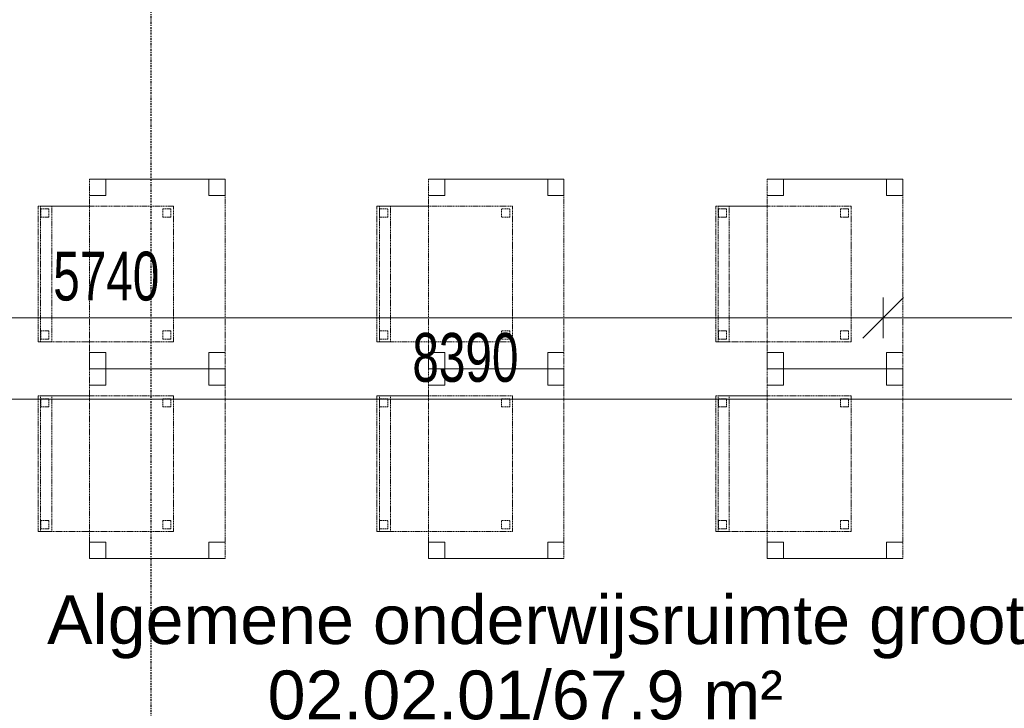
# Model space of a CAD drawing. Header units: millimetres. Extents: x -80560 to 110805, y -11020 to 52719.
# Tile 13 of 182: x 39809 to 43442, y 13997 to 16538. Entities that reach past the tile are written whole.
import ezdxf

# ---------------------------------------------------------------- set-up
doc = ezdxf.new("R2010")
doc.units = ezdxf.units.MM
doc.linetypes.add('CENTER2', pattern=[20, 8, -4, 4, -4])
doc.linetypes.add('DASHED2', pattern=[6, 4, -2])
for name, color, linetype, lineweight in [('A-ANNO-DIMS', 211, 'Continuous', 9), ('A-ANNO-DIMS-100', 211, 'Continuous', 9), ('A-AREA-IDEN', 2, 'Continuous', 9), ('I-FURN', 30, 'Continuous', 18), ('S-GRID', 1, 'Continuous', 9)]:
    doc.layers.add(name, color=color, linetype=linetype, lineweight=lineweight)
doc.styles.add('Arial', font='arial.ttf', dxfattribs={"height": 180})
doc.styles.add('Arial_6', font='arial.ttf', dxfattribs={"width": 0.7, "height": 180})
doc.dimstyles.new('n3o_1_8', dxfattribs={"dimscale": 304.8, "dimtxt": 183.646692, "dimasz": 0.492126, "dimexe": 0.246063, "dimexo": 0.0625, "dimgap": 0.032808, "dimtad": 1, "dimdec": 0, "dimdsep": 46, "dimtxsty": 'Arial_6', "dimblk1": 'OBLIQUE', "dimblk2": 'OBLIQUE', "dimsah": 1, "dimcen": 0.09, "dimdle": 0.246063, "dimazin": 0, "dimtfac": 1, "dimtdec": 4, "dimtix": 1, "dimtmove": 0, "dimatfit": 3, "dimfxl": 0.246063, "dimfxlon": 1, "dimtvp": 1, "dimtolj": 1, "dimtzin": 0, "dimarcsym": 2})
doc.dimstyles.new('n3o_1_8_3', dxfattribs={"dimscale": 304.8, "dimtxt": 183.646692, "dimasz": 0.492126, "dimexe": 0.246063, "dimexo": 0.0625, "dimgap": 0.032808, "dimtad": 1, "dimdec": 0, "dimdsep": 46, "dimtxsty": 'Arial_6', "dimblk1": 'OBLIQUE', "dimblk2": 'OBLIQUE', "dimsah": 1, "dimcen": 0.09, "dimdle": 0.246063, "dimazin": 0, "dimtfac": 1, "dimtdec": 4, "dimtix": 1, "dimtmove": 0, "dimatfit": 3, "dimfxl": 0.246063, "dimfxlon": 1, "dimtvp": 1, "dimtolj": 1, "dimtzin": 0, "dimarcsym": 2})

# ---------------------------------------------------------------- blocks, each defined once
blk = doc.blocks.new('82_tafel1 - tafel 500x700 2-30664860-DO_02 tweede verdieping')
at = {"layer": 'I-FURN', "linetype": 'DASHED2'}
for p, q in [((-350, -250), (-350, 250)), ((-350, 250), (350, 250)), ((350, 250), (-350, 250)), ((-350, 250), (-350, -250)), ((-350, 250), (-350, 190)), ((-290, 250), (-350, 250)), ((-290, 190), (-290, 250)), ((-290, 250), (290, 250)), ((-290, 250), (-290, 190)), ((290, 250), (290, 190)), ((290, 190), (290, 250)), ((350, 250), (290, 250)), ((350, 250), (350, -250)), ((350, -250), (350, 250)), ((350, 190), (350, 250)), ((-350, -190), (-350, 190)), ((-350, 190), (-290, 190)), ((-290, 190), (-350, 190)), ((290, 190), (350, 190)), ((350, 190), (290, 190)), ((350, 190), (350, -190)), ((-290, -190), (-350, -190)), ((-350, -190), (-290, -190)), ((-350, -190), (-350, -250)), ((-290, -250), (-290, -190)), ((-290, -190), (-290, -250)), ((350, -190), (290, -190)), ((290, -190), (290, -250)), ((290, -250), (290, -190)), ((290, -190), (350, -190)), ((350, -250), (350, -190)), ((350, -250), (-350, -250)), ((-350, -250), (350, -250)), ((-350, -250), (-290, -250)), ((290, -250), (-290, -250)), ((290, -250), (350, -250))]:
    blk.add_line(p, q, dxfattribs=at)
blk = doc.blocks.new('82_zitmeubel - stoel 500x500-V226-DO_02 tweede verdieping')
at = {"layer": 'I-FURN', "linetype": 'DASHED2'}
for p, q in [((-192.1, 263), (-192.1, 73)), ((-192.1, 254.1), (-192.1, 263)), ((307.9, 263), (-192.1, 263)), ((307.9, 263), (-192.1, 263)), ((307.9, 73), (307.9, 263)), ((307.9, 263), (307.9, 254.1)), ((-192.1, 213), (-192.1, 254.1)), ((-192.1, 254.1), (307.9, 254.1)), ((-182.1, 252), (-182.1, 224)), ((-182.1, 224), (-182.1, 252)), ((-153.1, 253), (-181.1, 253)), ((-181.1, 253), (-153.1, 253)), ((-181.1, 223), (-153.1, 223)), ((-153.1, 223), (-181.1, 223)), ((-152.1, 224), (-152.1, 252)), ((-152.1, 252), (-152.1, 224)), ((267.9, 252), (267.9, 224)), ((267.9, 224), (267.9, 252)), ((296.9, 253), (268.9, 253)), ((268.9, 253), (296.9, 253)), ((268.9, 223), (296.9, 223)), ((296.9, 223), (268.9, 223)), ((297.9, 224), (297.9, 252)), ((297.9, 252), (297.9, 224)), ((307.9, 254.1), (307.9, 213)), ((-192.1, 73), (-192.1, 213)), ((-192.1, 213), (307.9, 213)), ((307.9, 213), (307.9, 73)), ((-192.1, 73), (-192.1, -237)), ((-192.1, -237), (-192.1, 73)), ((307.9, -237), (307.9, 73)), ((307.9, 73), (307.9, -237)), ((-182.1, -198), (-182.1, -226)), ((-182.1, -226), (-182.1, -198)), ((-153.1, -197), (-181.1, -197)), ((-181.1, -197), (-153.1, -197)), ((-152.1, -226), (-152.1, -198)), ((-152.1, -198), (-152.1, -226)), ((267.9, -198), (267.9, -226)), ((267.9, -226), (267.9, -198)), ((296.9, -197), (268.9, -197)), ((268.9, -197), (296.9, -197)), ((297.9, -226), (297.9, -198)), ((297.9, -198), (297.9, -226)), ((307.9, -237), (-192.1, -237)), ((307.9, -237), (-192.1, -237)), ((-181.1, -227), (-153.1, -227)), ((-153.1, -227), (-181.1, -227)), ((268.9, -227), (296.9, -227)), ((296.9, -227), (268.9, -227))]:
    blk.add_line(p, q, dxfattribs=at)
for centre, start, end in [((-181.1, 252), 90, 180), ((-181.1, 252), 90, 180), ((-181.1, 224), 180, 270), ((-181.1, 224), 180, 270), ((-153.1, 252), 0, 90), ((-153.1, 252), 0, 90), ((-153.1, 224), 270, 0), ((-153.1, 224), 270, 0), ((268.9, 252), 90, 180), ((268.9, 252), 135, 180), ((268.9, 224), 180, 270), ((268.9, 224), 180, 270), ((268.9, 252), 90, 135), ((296.9, 252), 0, 90), ((296.9, 252), 0, 90), ((296.9, 224), 270, 0), ((296.9, 224), 270, 0), ((-181.1, -198), 90, 180), ((-181.1, -198), 90, 180), ((-153.1, -198), 0, 90), ((-153.1, -198), 0, 90), ((268.9, -198), 90, 180), ((268.9, -198), 90, 180), ((296.9, -198), 30, 90), ((296.9, -198), 0, 90), ((296.9, -198), 0, 30), ((-181.1, -226), 180, 270), ((-181.1, -226), 180, 270), ((-153.1, -226), 270, 0), ((-153.1, -226), 270, 0), ((268.9, -226), 180, 255), ((268.9, -226), 180, 270), ((268.9, -226), 255, 270), ((296.9, -226), 270, 0), ((296.9, -226), 270, 330), ((296.9, -226), 330, 0)]:
    blk.add_arc(centre, 1, start, end, dxfattribs=at)
blk = doc.blocks.new('82_zitmeubel - stoel 500x500-V227-DO_02 tweede verdieping')
at = {"layer": 'I-FURN', "linetype": 'DASHED2'}
for p, q in [((-192.1, 263), (-192.1, 73)), ((-192.1, 254.1), (-192.1, 263)), ((307.9, 263), (-192.1, 263)), ((307.9, 263), (-192.1, 263)), ((307.9, 73), (307.9, 263)), ((307.9, 263), (307.9, 254.1)), ((-192.1, 213), (-192.1, 254.1)), ((-192.1, 254.1), (307.9, 254.1)), ((-182.1, 252), (-182.1, 224)), ((-182.1, 224), (-182.1, 252)), ((-153.1, 253), (-181.1, 253)), ((-181.1, 253), (-153.1, 253)), ((-181.1, 223), (-153.1, 223)), ((-153.1, 223), (-181.1, 223)), ((-152.1, 224), (-152.1, 252)), ((-152.1, 252), (-152.1, 224)), ((267.9, 252), (267.9, 224)), ((267.9, 224), (267.9, 252)), ((296.9, 253), (268.9, 253)), ((268.9, 253), (296.9, 253)), ((268.9, 223), (296.9, 223)), ((296.9, 223), (268.9, 223)), ((297.9, 224), (297.9, 252)), ((297.9, 252), (297.9, 224)), ((307.9, 254.1), (307.9, 213)), ((-192.1, 73), (-192.1, 213)), ((-192.1, 213), (307.9, 213)), ((307.9, 213), (307.9, 73)), ((-192.1, 73), (-192.1, -237)), ((-192.1, -237), (-192.1, 73)), ((307.9, -237), (307.9, 73)), ((307.9, 73), (307.9, -237)), ((-182.1, -198), (-182.1, -226)), ((-182.1, -226), (-182.1, -198)), ((-153.1, -197), (-181.1, -197)), ((-181.1, -197), (-153.1, -197)), ((-152.1, -226), (-152.1, -198)), ((-152.1, -198), (-152.1, -226)), ((267.9, -198), (267.9, -226)), ((267.9, -226), (267.9, -198)), ((296.9, -197), (268.9, -197)), ((268.9, -197), (296.9, -197)), ((297.9, -226), (297.9, -198)), ((297.9, -198), (297.9, -226)), ((307.9, -237), (-192.1, -237)), ((307.9, -237), (-192.1, -237)), ((-181.1, -227), (-153.1, -227)), ((-153.1, -227), (-181.1, -227)), ((268.9, -227), (296.9, -227)), ((296.9, -227), (268.9, -227))]:
    blk.add_line(p, q, dxfattribs=at)
for centre, start, end in [((-181.1, 252), 90, 180), ((-181.1, 252), 90, 180), ((-181.1, 224), 180, 270), ((-181.1, 224), 180, 255), ((-181.1, 224), 255, 270), ((-153.1, 252), 0, 90), ((-153.1, 252), 0, 90), ((-153.1, 224), 270, 0), ((-153.1, 224), 270, 0), ((268.9, 252), 90, 180), ((268.9, 252), 90, 180), ((268.9, 224), 180, 270), ((268.9, 224), 180, 270), ((296.9, 252), 0, 90), ((296.9, 252), 0, 90), ((296.9, 224), 270, 0), ((296.9, 224), 270, 0), ((-181.1, -198), 90, 180), ((-181.1, -198), 135, 180), ((-181.1, -198), 90, 135), ((-153.1, -198), 0, 90), ((-153.1, -198), 0, 90), ((268.9, -198), 90, 180), ((268.9, -198), 90, 180), ((296.9, -198), 0, 90), ((296.9, -198), 0, 90), ((-181.1, -226), 180, 210), ((-181.1, -226), 180, 270), ((-181.1, -226), 210, 270), ((-153.1, -226), 270, 0), ((-153.1, -226), 270, 0), ((268.9, -226), 180, 270), ((268.9, -226), 180, 270), ((296.9, -226), 270, 0), ((296.9, -226), 270, 0)]:
    blk.add_arc(centre, 1, start, end, dxfattribs=at)
blk = doc.blocks.new('82_zitmeubel - stoel 500x500-V228-DO_02 tweede verdieping')
at = {"layer": 'I-FURN', "linetype": 'DASHED2'}
for p, q in [((-192.1, 263), (-192.1, 73)), ((-192.1, 254.1), (-192.1, 263)), ((307.9, 263), (-192.1, 263)), ((307.9, 263), (-192.1, 263)), ((307.9, 73), (307.9, 263)), ((307.9, 263), (307.9, 254.1)), ((-192.1, 213), (-192.1, 254.1)), ((-192.1, 254.1), (307.9, 254.1)), ((-182.1, 252), (-182.1, 224)), ((-182.1, 224), (-182.1, 252)), ((-153.1, 253), (-181.1, 253)), ((-181.1, 253), (-153.1, 253)), ((-181.1, 223), (-153.1, 223)), ((-153.1, 223), (-181.1, 223)), ((-152.1, 224), (-152.1, 252)), ((-152.1, 252), (-152.1, 224)), ((267.9, 252), (267.9, 224)), ((267.9, 224), (267.9, 252)), ((296.9, 253), (268.9, 253)), ((268.9, 253), (296.9, 253)), ((268.9, 223), (296.9, 223)), ((296.9, 223), (268.9, 223)), ((297.9, 224), (297.9, 252)), ((297.9, 252), (297.9, 224)), ((307.9, 254.1), (307.9, 213)), ((-192.1, 73), (-192.1, 213)), ((-192.1, 213), (307.9, 213)), ((307.9, 213), (307.9, 73)), ((-192.1, 73), (-192.1, -237)), ((-192.1, -237), (-192.1, 73)), ((307.9, -237), (307.9, 73)), ((307.9, 73), (307.9, -237)), ((-182.1, -198), (-182.1, -226)), ((-182.1, -226), (-182.1, -198)), ((-153.1, -197), (-181.1, -197)), ((-181.1, -197), (-153.1, -197)), ((-152.1, -226), (-152.1, -198)), ((-152.1, -198), (-152.1, -226)), ((267.9, -198), (267.9, -226)), ((267.9, -226), (267.9, -198)), ((296.9, -197), (268.9, -197)), ((268.9, -197), (296.9, -197)), ((297.9, -226), (297.9, -198)), ((297.9, -198), (297.9, -226)), ((307.9, -237), (-192.1, -237)), ((307.9, -237), (-192.1, -237)), ((-181.1, -227), (-153.1, -227)), ((-153.1, -227), (-181.1, -227)), ((268.9, -227), (296.9, -227)), ((296.9, -227), (268.9, -227))]:
    blk.add_line(p, q, dxfattribs=at)
for centre, start, end in [((-181.1, 252), 90, 180), ((-181.1, 252), 90, 180), ((-181.1, 224), 180, 270), ((-181.1, 224), 180, 270), ((-153.1, 252), 0, 90), ((-153.1, 252), 0, 90), ((-153.1, 224), 270, 0), ((-153.1, 224), 270, 0), ((268.9, 252), 90, 180), ((268.9, 252), 90, 180), ((268.9, 224), 180, 270), ((268.9, 224), 180, 270), ((296.9, 252), 0, 90), ((296.9, 252), 0, 90), ((296.9, 224), 270, 0), ((296.9, 224), 270, 0), ((-181.1, -198), 90, 180), ((-181.1, -198), 90, 180), ((-153.1, -198), 15, 90), ((-153.1, -198), 0, 90), ((-153.1, -198), 0, 15), ((268.9, -198), 90, 165), ((268.9, -198), 90, 180), ((268.9, -198), 165, 180), ((296.9, -198), 0, 90), ((296.9, -198), 0, 90), ((-181.1, -226), 180, 270), ((-181.1, -226), 180, 270), ((-153.1, -226), 270, 0), ((-153.1, -226), 270, 0), ((268.9, -226), 180, 270), ((268.9, -226), 180, 270), ((296.9, -226), 270, 0), ((296.9, -226), 270, 0)]:
    blk.add_arc(centre, 1, start, end, dxfattribs=at)
blk = doc.blocks.new('82_zitmeubel - stoel 500x500-V229-DO_02 tweede verdieping')
at = {"layer": 'I-FURN', "linetype": 'DASHED2'}
for p, q in [((-192.1, 263), (-192.1, 73)), ((-192.1, 254.1), (-192.1, 263)), ((307.9, 263), (-192.1, 263)), ((307.9, 263), (-192.1, 263)), ((307.9, 73), (307.9, 263)), ((307.9, 263), (307.9, 254.1)), ((-192.1, 213), (-192.1, 254.1)), ((-192.1, 254.1), (307.9, 254.1)), ((-182.1, 252), (-182.1, 224)), ((-182.1, 224), (-182.1, 252)), ((-153.1, 253), (-181.1, 253)), ((-181.1, 253), (-153.1, 253)), ((-181.1, 223), (-153.1, 223)), ((-153.1, 223), (-181.1, 223)), ((-152.1, 224), (-152.1, 252)), ((-152.1, 252), (-152.1, 224)), ((267.9, 252), (267.9, 224)), ((267.9, 224), (267.9, 252)), ((296.9, 253), (268.9, 253)), ((268.9, 253), (296.9, 253)), ((268.9, 223), (296.9, 223)), ((296.9, 223), (268.9, 223)), ((297.9, 224), (297.9, 252)), ((297.9, 252), (297.9, 224)), ((307.9, 254.1), (307.9, 213)), ((-192.1, 73), (-192.1, 213)), ((-192.1, 213), (307.9, 213)), ((307.9, 213), (307.9, 73)), ((-192.1, 73), (-192.1, -237)), ((-192.1, -237), (-192.1, 73)), ((307.9, -237), (307.9, 73)), ((307.9, 73), (307.9, -237)), ((-182.1, -198), (-182.1, -226)), ((-182.1, -226), (-182.1, -198)), ((-153.1, -197), (-181.1, -197)), ((-181.1, -197), (-153.1, -197)), ((-152.1, -226), (-152.1, -198)), ((-152.1, -198), (-152.1, -226)), ((267.9, -198), (267.9, -226)), ((267.9, -226), (267.9, -198)), ((296.9, -197), (268.9, -197)), ((268.9, -197), (296.9, -197)), ((297.9, -226), (297.9, -198)), ((297.9, -198), (297.9, -226)), ((307.9, -237), (-192.1, -237)), ((307.9, -237), (-192.1, -237)), ((-181.1, -227), (-153.1, -227)), ((-153.1, -227), (-181.1, -227)), ((268.9, -227), (296.9, -227)), ((296.9, -227), (268.9, -227))]:
    blk.add_line(p, q, dxfattribs=at)
for centre, start, end in [((-181.1, 252), 90, 180), ((-181.1, 252), 90, 180), ((-181.1, 224), 180, 270), ((-181.1, 224), 180, 270), ((-153.1, 252), 0, 90), ((-153.1, 252), 0, 90), ((-153.1, 224), 270, 0), ((-153.1, 224), 270, 0), ((268.9, 252), 90, 180), ((268.9, 252), 90, 180), ((268.9, 224), 180, 270), ((268.9, 224), 180, 270), ((296.9, 252), 0, 90), ((296.9, 252), 0, 90), ((296.9, 224), 270, 0), ((296.9, 224), 270, 0), ((-181.1, -198), 90, 180), ((-181.1, -198), 90, 180), ((-153.1, -198), 0, 90), ((-153.1, -198), 0, 90), ((268.9, -198), 90, 180), ((268.9, -198), 90, 180), ((296.9, -198), 45, 90), ((296.9, -198), 0, 90), ((296.9, -198), 0, 45), ((-181.1, -226), 180, 270), ((-181.1, -226), 180, 270), ((-153.1, -226), 270, 0), ((-153.1, -226), 270, 0), ((268.9, -226), 180, 270), ((268.9, -226), 180, 270), ((296.9, -226), 270, 0), ((296.9, -226), 270, 0)]:
    blk.add_arc(centre, 1, start, end, dxfattribs=at)
blk = doc.blocks.new('82_zitmeubel - stoel 500x500-V57-DO_02 tweede verdieping')
at = {"layer": 'I-FURN', "linetype": 'DASHED2'}
for p, q in [((-192.1, 263), (-192.1, 73)), ((-192.1, 254.1), (-192.1, 263)), ((307.9, 263), (-192.1, 263)), ((307.9, 263), (-192.1, 263)), ((307.9, 73), (307.9, 263)), ((307.9, 263), (307.9, 254.1)), ((-192.1, 213), (-192.1, 254.1)), ((-192.1, 254.1), (307.9, 254.1)), ((-182.1, 252), (-182.1, 224)), ((-182.1, 224), (-182.1, 252)), ((-153.1, 253), (-181.1, 253)), ((-181.1, 253), (-153.1, 253)), ((-181.1, 223), (-153.1, 223)), ((-153.1, 223), (-181.1, 223)), ((-152.1, 224), (-152.1, 252)), ((-152.1, 252), (-152.1, 224)), ((267.9, 252), (267.9, 224)), ((267.9, 224), (267.9, 252)), ((296.9, 253), (268.9, 253)), ((268.9, 253), (296.9, 253)), ((268.9, 223), (296.9, 223)), ((296.9, 223), (268.9, 223)), ((297.9, 224), (297.9, 252)), ((297.9, 252), (297.9, 224)), ((307.9, 254.1), (307.9, 213)), ((-192.1, 73), (-192.1, 213)), ((-192.1, 213), (307.9, 213)), ((307.9, 213), (307.9, 73)), ((-192.1, 73), (-192.1, -237)), ((-192.1, -237), (-192.1, 73)), ((307.9, -237), (307.9, 73)), ((307.9, 73), (307.9, -237)), ((-182.1, -198), (-182.1, -226)), ((-182.1, -226), (-182.1, -198)), ((-153.1, -197), (-181.1, -197)), ((-181.1, -197), (-153.1, -197)), ((-152.1, -226), (-152.1, -198)), ((-152.1, -198), (-152.1, -226)), ((267.9, -198), (267.9, -226)), ((267.9, -226), (267.9, -198)), ((296.9, -197), (268.9, -197)), ((268.9, -197), (296.9, -197)), ((297.9, -226), (297.9, -198)), ((297.9, -198), (297.9, -226)), ((307.9, -237), (-192.1, -237)), ((307.9, -237), (-192.1, -237)), ((-181.1, -227), (-153.1, -227)), ((-153.1, -227), (-181.1, -227)), ((268.9, -227), (296.9, -227)), ((296.9, -227), (268.9, -227))]:
    blk.add_line(p, q, dxfattribs=at)
for centre, start, end in [((-181.1, 252), 90, 180), ((-181.1, 252), 90, 180), ((-181.1, 224), 180, 270), ((-181.1, 224), 180, 270), ((-153.1, 252), 0, 90), ((-153.1, 252), 0, 90), ((-153.1, 224), 270, 0), ((-153.1, 224), 270, 0), ((268.9, 252), 90, 180), ((268.9, 252), 90, 180), ((268.9, 224), 180, 270), ((268.9, 224), 180, 270), ((296.9, 252), 0, 90), ((296.9, 252), 0, 90), ((296.9, 224), 270, 0), ((296.9, 224), 270, 0), ((-181.1, -198), 90, 180), ((-181.1, -198), 90, 180), ((-153.1, -198), 0, 90), ((-153.1, -198), 0, 90), ((268.9, -198), 90, 180), ((268.9, -198), 90, 180), ((296.9, -198), 0, 90), ((296.9, -198), 0, 90), ((-181.1, -226), 180, 270), ((-181.1, -226), 180, 270), ((-153.1, -226), 270, 0), ((-153.1, -226), 270, 0), ((268.9, -226), 180, 270), ((268.9, -226), 180, 270), ((296.9, -226), 270, 0), ((296.9, -226), 270, 0)]:
    blk.add_arc(centre, 1, start, end, dxfattribs=at)
blk = doc.blocks.new('DIMBLOCK298-DO_02 tweede verdieping')
at = {"layer": 'A-ANNO-DIMS-100'}
for p, q in [((37255.3, 15138.6), (37330.3, 15213.6)), ((37255.3, 15213.6), (37255.3, 15063.6)), ((37255.3, 15138.6), (37255.3, 15213.6)), ((45644.8, 15138.6), (45719.8, 15213.6)), ((45644.8, 15213.6), (45644.8, 15063.6)), ((45644.8, 15138.6), (45644.8, 15213.6)), ((37180.3, 15138.6), (45644.8, 15138.6)), ((37255.3, 15138.6), (37180.3, 15063.6)), ((45644.8, 15138.6), (45569.8, 15063.6))]:
    blk.add_line(p, q, dxfattribs=at)
at = {"layer": 'A-ANNO-DIMS-100', "color": 0, "insert": (41257.9, 15382.3), "char_height": 180, "width": 461.094, "attachment_point": 1, "line_spacing_factor": 0.941778, "style": 'Arial_6'}
blk.add_mtext('8390', dxfattribs=at)
blk = doc.blocks.new('_Oblique')
at = {"color": 0, "linetype": 'ByBlock', "lineweight": -2}
blk.add_line((-0.5, -0.5), (0.5, 0.5), dxfattribs=at)
blk = doc.blocks.new('DIMBLOCK493-DO_02 tweede verdieping')
at = {"layer": 'A-ANNO-DIMS-100'}
for p, q in [((37255.3, 15438.6), (37330.3, 15513.6)), ((37255.3, 15513.6), (37255.3, 15363.6)), ((37255.3, 15438.6), (37255.3, 15513.6)), ((42994.8, 15438.6), (43069.8, 15513.6)), ((42994.8, 15513.6), (42994.8, 15363.6)), ((42994.8, 15438.6), (42994.8, 15513.6)), ((37180.3, 15438.6), (42994.8, 15438.6)), ((37255.3, 15438.6), (37180.3, 15363.6)), ((42994.8, 15438.6), (42919.8, 15363.6))]:
    blk.add_line(p, q, dxfattribs=at)
at = {"layer": 'A-ANNO-DIMS-100', "color": 0, "insert": (39932.9, 15682.3), "char_height": 180, "width": 461.094, "attachment_point": 1, "line_spacing_factor": 0.941778, "style": 'Arial_6'}
blk.add_mtext('5740', dxfattribs=at)
blk = doc.blocks.new('DIMBLOCK494-DO_02 tweede verdieping')
at = {"layer": 'A-ANNO-DIMS-100'}
for p, q in [((42994.8, 15438.6), (43069.8, 15513.6)), ((42994.8, 15513.6), (42994.8, 15363.6)), ((42994.8, 15438.6), (42994.8, 15513.6)), ((45044.8, 15438.6), (45119.8, 15513.6)), ((45044.8, 15513.6), (45044.8, 15363.6)), ((45044.8, 15438.6), (45044.8, 15513.6)), ((42994.8, 15438.6), (42919.8, 15363.6)), ((42994.8, 15438.6), (45044.8, 15438.6)), ((45044.8, 15438.6), (44969.8, 15363.6))]:
    blk.add_line(p, q, dxfattribs=at)
at = {"layer": 'A-ANNO-DIMS-100', "color": 0, "insert": (43827.7, 15682.3), "char_height": 180, "width": 461.094, "attachment_point": 1, "line_spacing_factor": 0.941778, "style": 'Arial_6'}
blk.add_mtext('2050', dxfattribs=at)

msp = doc.modelspace()

# ---------------------------------------------------------------- linework, layer by layer
at = {"layer": 'S-GRID', "linetype": 'CENTER2', "lineweight": 25}
msp.add_line((40294.8, 4383.3), (40294.8, 52119.1), dxfattribs=at)

# ---------------------------------------------------------------- block references
at = {"layer": 'I-FURN', "linetype": 'DASHED2', "rotation": 89.99999999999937}
for name, p in [('82_tafel1 - tafel 500x700 2-30664860-DO_02 tweede verdieping', (40317.3, 15600)), ('82_tafel1 - tafel 500x700 2-30664860-DO_02 tweede verdieping', (41567.3, 15600)), ('82_tafel1 - tafel 500x700 2-30664860-DO_02 tweede verdieping', (42817.3, 15600)), ('82_zitmeubel - stoel 500x500-V227-DO_02 tweede verdieping', (40140.3, 15542.1)), ('82_zitmeubel - stoel 500x500-V229-DO_02 tweede verdieping', (41390.3, 15542.1)), ('82_zitmeubel - stoel 500x500-V57-DO_02 tweede verdieping', (42640.3, 15542.1)), ('82_tafel1 - tafel 500x700 2-30664860-DO_02 tweede verdieping', (40317.3, 14900)), ('82_tafel1 - tafel 500x700 2-30664860-DO_02 tweede verdieping', (41567.3, 14900)), ('82_tafel1 - tafel 500x700 2-30664860-DO_02 tweede verdieping', (42817.3, 14900)), ('82_zitmeubel - stoel 500x500-V226-DO_02 tweede verdieping', (40140.3, 14842.1)), ('82_zitmeubel - stoel 500x500-V228-DO_02 tweede verdieping', (41390.3, 14842.1)), ('82_zitmeubel - stoel 500x500-V57-DO_02 tweede verdieping', (42640.3, 14842.1))]:
    msp.add_blockref(name, p, dxfattribs=at)

# ---------------------------------------------------------------- texts
at = {"layer": 'A-AREA-IDEN', "char_height": 180, "attachment_point": 1, "style": 'Arial'}
for s, insert, width in [('Algemene onderwijsruimte groot', (39910.4, 14414.7), 4224.893), ('02.02.01/67.9 m²', (40724, 14136.9), 2260.759)]:
    msp.add_mtext(s, dxfattribs=dict(at, insert=insert, width=width))

# ---------------------------------------------------------------- dimensions: what is measured, and where the dimension line sits
at = {"layer": 'A-ANNO-DIMS'}
for base, p1, p2, dimstyle, override, picture, middle in [((42994.8189632, 15438.5787943), (37255.3189632, 15513.5787943), (42994.8189632, 15513.5787943), 'n3o_1_8_3', {"dimpost": '<>', "dimfxl": 5739.5}, 'DIMBLOCK493-DO_02 tweede verdieping', (40125.0689632, 15540.4819326)), ((45044.8, 15438.6), (42994.8, 15513.6), (45044.8, 15513.6), 'n3o_1_8_3', {"dimpost": '<>', "dimfxl": 2050}, 'DIMBLOCK494-DO_02 tweede verdieping', (44019.8, 15540.5)), ((45644.8189632, 15138.5787943), (37255.3189632, 15213.5787943), (45644.8189632, 15213.5787943), 'n3o_1_8', {"dimpost": '<>', "dimfxl": 8389.5}, 'DIMBLOCK298-DO_02 tweede verdieping', (41450.0689632, 15240.5433242))]:
    dim = msp.add_linear_dim(base=base, p1=p1, p2=p2, dimstyle=dimstyle, override=override, dxfattribs=at)
    dim.commit()
    dim.dimension.update_dxf_attribs({"geometry": picture, "text_midpoint": middle})

doc.saveas('drawing.dxf')
